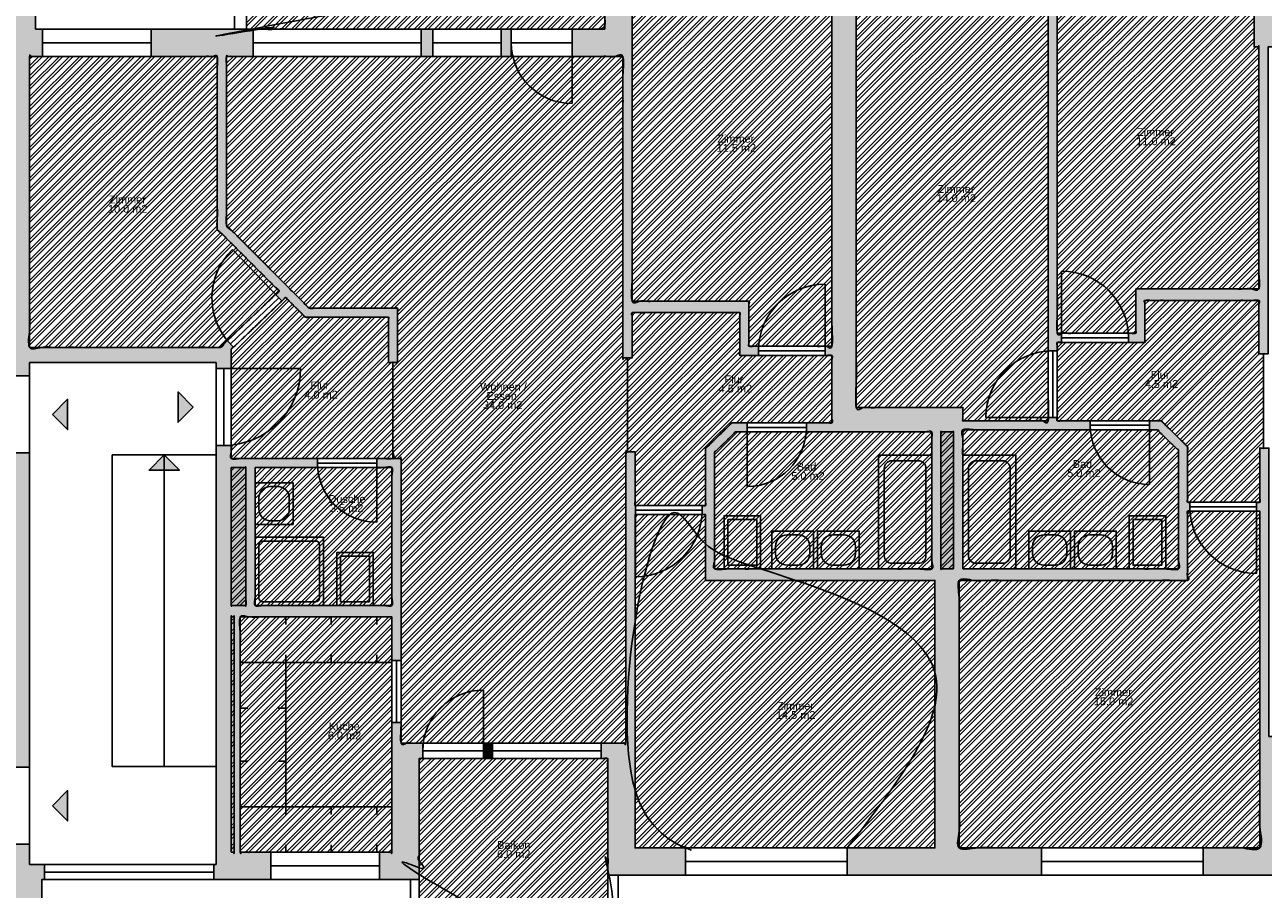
# Model space of a CAD drawing. Header units: metres. Extents: x 1.9 to 51.7, y 54 to 87.4.
# Tile 5 of 9: x 16.4 to 32.7, y 66.1 to 77.5. Entities that reach past the tile are written whole.
import ezdxf

# ---------------------------------------------------------------- set-up
doc = ezdxf.new("R2010")
doc.units = ezdxf.units.M
doc.layers.get('0').update_dxf_attribs({"color": 18, "true_color": 0x000000})
for name, color, linetype, true_color in [('Fenster', 18, 'Continuous', 0x000000), ('Geländer', 18, 'Continuous', 0x000000), ('Küchenelemente_ Sanitärobjekte', 18, 'Continuous', 0x000000), ('Raumpolygone', 18, 'Continuous', 0x000000), ('Raumstempel', 18, 'Continuous', 0x000000), ('Schächte', 18, 'Continuous', 0x000000), ('SIA416-ANF', 18, 'Continuous', 0x000000), ('SIA416-FF', 18, 'Continuous', 0x000000), ('SIA416-HNF', 18, 'Continuous', 0x000000), ('Treppen_Aufzug', 18, 'Continuous', 0x000000), ('Türen', 18, 'Continuous', 0x000000), ('Wände', 18, 'Continuous', 0x000000)]:
    doc.layers.add(name, color=color, linetype=linetype, true_color=true_color)
doc.styles.add('Arial Regular', font='txt')

# ---------------------------------------------------------------- blocks, each defined once
blk = doc.blocks.new('Block 03')
at = {"layer": 'Küchenelemente_ Sanitärobjekte'}
blk.add_line((-0.24, 0), (0.24, 0), dxfattribs=at)
blk.add_lwpolyline([(0.24, 0), (0.24, 0.7), (-0.24, 0.7), (-0.24, 0)], dxfattribs=at)
blk.add_lwpolyline([(0.19, 0.05), (0.19, 0.65), (-0.19, 0.65), (-0.19, 0.05)], close=True, dxfattribs=at)
blk = doc.blocks.new('Block 04')
at = {"layer": 'Küchenelemente_ Sanitärobjekte'}
blk.add_lwpolyline([(-0.275, 0), (0.275, 0), (0.275, 0.5), (-0.275, 0.5)], close=True, dxfattribs=at)
for points in [[(0.075, 0.45), (-0.075, 0.45)], [(-0.225, 0.3), (-0.225, 0.2)], [(0.225, 0.2), (0.225, 0.3)], [(-0.075, 0.05), (0.075, 0.05)]]:
    blk.add_lwpolyline(points, dxfattribs=at)
for centre, start, end in [((-0.075, 0.3), 90, 180), ((0.075, 0.3), 0, 90), ((-0.075, 0.2), 180, 270), ((0.075, 0.2), 270, 360)]:
    blk.add_arc(centre, 0.15, start, end, dxfattribs=at)
blk = doc.blocks.new('Block 01')
at = {"layer": 'Küchenelemente_ Sanitärobjekte'}
blk.add_lwpolyline([(0, 0), (0.7, 0), (0.7, 1.5), (0, 1.5)], close=True, dxfattribs=at)
for points in [[(0.075, 1.325), (0.075, 0.175)], [(0.525, 1.425), (0.175, 1.425)], [(0.625, 0.175), (0.625, 1.325)], [(0.175, 0.075), (0.525, 0.075)]]:
    blk.add_lwpolyline(points, dxfattribs=at)
for centre, start, end in [((0.175, 1.325), 90, 180), ((0.525, 1.325), 0, 90), ((0.175, 0.175), 180, 270), ((0.525, 0.175), 270, 360)]:
    blk.add_arc(centre, 0.1, start, end, dxfattribs=at)
blk = doc.blocks.new('Block 02')
at = {"layer": 'Küchenelemente_ Sanitärobjekte'}
blk.add_lwpolyline([(0, 0), (0.9, 0), (0.9, 0.9), (0, 0.9)], close=True, dxfattribs=at)
for points in [[(0.8, 0.85), (0.1, 0.85)], [(0.05, 0.8), (0.05, 0.1)], [(0.85, 0.1), (0.85, 0.8)], [(0.1, 0.05), (0.8, 0.05)]]:
    blk.add_lwpolyline(points, dxfattribs=at)
for centre, start, end in [((0.1, 0.8), 90, 180), ((0.8, 0.8), 0, 90), ((0.1, 0.1), 180, 270), ((0.8, 0.1), 270, 0)]:
    blk.add_arc(centre, 0.05, start, end, dxfattribs=at)

msp = doc.modelspace()

# ---------------------------------------------------------------- hatches: boundary and pattern name
for points in [[(16.792, 72.382), (16.992, 72.182), (16.992, 72.582)], [(18.647, 72.479), (18.447, 72.679), (18.447, 72.279)], [(16.792, 67.227), (16.992, 67.027), (16.992, 67.427)]]:
    msp.add_hatch(color=256).paths.add_polyline_path(points, flags=0)
at = {"layer": 'Schächte', "true_color": 0x9f9f9f}
for points in [[(28.655, 70.346), (28.487, 70.346), (28.487, 72.151), (28.655, 72.151)], [(19.147, 71.681), (19.147, 69.864), (19.34, 69.864), (19.34, 71.681)], [(19.147, 66.614), (19.184, 66.614), (19.184, 69.714), (19.147, 69.714)]]:
    msp.add_hatch(color=253, dxfattribs=at).paths.add_polyline_path(points, flags=0)
at = {"layer": 'SIA416-ANF'}
h = msp.add_hatch(dxfattribs=at)
h.set_pattern_fill('ANSI32', color=256, scale=0.01, style=0, pattern_type=2)
h.paths.add_polyline_path([(21.801, 77.457), (22.701, 77.457), (24.063, 77.457), (24.063, 78.306), (24.063, 80.115), (19.348, 80.115), (19.348, 77.457), (19.437, 77.457), (21.647, 77.457)], flags=0)
h = msp.add_hatch(dxfattribs=at)
h.set_pattern_fill('ANSI32', color=256, scale=0.01, style=0, pattern_type=2)
h.paths.add_polyline_path([(22.584, 67.851), (21.622, 67.851), (21.622, 66.254), (21.622, 65.351), (24.102, 65.351), (24.102, 66.313), (24.102, 67.851), (24.014, 67.851)], flags=0)
at = {"layer": 'SIA416-FF'}
h = msp.add_hatch(dxfattribs=at)
h.set_pattern_fill('ANSI32', color=256, scale=0.01, style=0, pattern_type=2)
h.paths.add_polyline_path([(28.655, 70.346), (28.487, 70.346), (28.487, 72.151), (28.655, 72.151)], flags=0)
h = msp.add_hatch(dxfattribs=at)
h.set_pattern_fill('ANSI32', color=256, scale=0.01, style=0, pattern_type=2)
h.paths.add_polyline_path([(19.147, 71.681), (19.147, 69.864), (19.34, 69.864), (19.34, 71.681)], flags=0)
h = msp.add_hatch(dxfattribs=at)
h.set_pattern_fill('ANSI32', color=256, scale=0.01, style=0, pattern_type=2)
h.paths.add_polyline_path([(19.147, 66.614), (19.184, 66.614), (19.184, 69.714), (19.147, 69.714)], flags=0)
at = {"layer": 'SIA416-HNF'}
h = msp.add_hatch(dxfattribs=at)
h.set_pattern_fill('ANSI32', color=256, scale=0.01, style=0, pattern_type=2)
h.paths.add_polyline_path([(25.214, 77.946), (24.423, 77.946), (24.423, 73.872), (25.961, 73.872), (25.961, 73.279), (27.054, 73.279), (27.054, 77.946), (26.684, 77.946)], flags=0)
h = msp.add_hatch(dxfattribs=at)
h.set_pattern_fill('ANSI32', color=256, scale=0.01, style=0, pattern_type=2)
h.paths.add_polyline_path([(27.783, 77.946), (27.374, 77.946), (27.374, 72.471), (28.775, 72.471), (28.775, 72.299), (29.9, 72.299), (29.9, 77.946), (29.213, 77.946)], flags=0)
h = msp.add_hatch(dxfattribs=at)
h.set_pattern_fill('ANSI32', color=256, scale=0.01, style=0, pattern_type=2)
h.paths.add_polyline_path([(31.053, 74.034), (32.675, 74.034), (32.675, 77.221), (32.613, 77.221), (32.614, 77.946), (31.809, 77.946), (30.379, 77.946), (30.02, 77.946), (30.02, 73.45), (31.053, 73.45)], flags=0)
h = msp.add_hatch(dxfattribs=at)
h.set_pattern_fill('ANSI32', color=256, scale=0.01, style=0, pattern_type=2)
h.paths.add_polyline_path([(16.661, 77.097), (16.492, 77.097), (16.492, 73.265), (19.002, 73.265), (19.777, 74.007), (18.963, 74.822), (18.963, 77.097), (18.091, 77.097)], flags=0)
h = msp.add_hatch(dxfattribs=at)
h.set_pattern_fill('ANSI32', color=256, scale=0.01, style=0, pattern_type=2)
h.paths.add_polyline_path([(19.437, 77.097), (19.083, 77.097), (19.083, 74.872), (20.171, 73.781), (21.335, 73.781), (21.335, 73.067), (21.275, 73.067), (21.275, 71.801), (21.382, 71.801), (21.382, 68.051), (22.584, 68.051), (24.014, 68.051), (24.342, 68.051), (24.342, 71.889), (24.363, 71.889), (24.363, 73.125), (24.303, 73.125), (24.303, 77.097), (22.701, 77.097), (21.801, 77.097), (21.647, 77.097)], flags=0)
h = msp.add_hatch(dxfattribs=at)
h.set_pattern_fill('ANSI32', color=256, scale=0.01, style=0, pattern_type=2)
h.paths.add_polyline_path([(21.275, 73.067), (21.215, 73.067), (21.215, 73.661), (20.122, 73.661), (19.862, 73.922), (19.147, 73.238), (19.147, 71.801), (21.275, 71.801)], flags=0)
h = msp.add_hatch(dxfattribs=at)
h.set_pattern_fill('ANSI32', color=256, scale=0.01, style=0, pattern_type=2)
h.paths.add_polyline_path([(32.735, 73.179), (32.675, 73.179), (32.675, 73.884), (31.173, 73.884), (31.173, 73.33), (30.02, 73.33), (30.02, 72.299), (31.386, 72.299), (31.736, 71.957), (31.736, 71.226), (32.687, 71.226), (32.687, 71.938), (32.735, 71.938)], flags=0)
h = msp.add_hatch(dxfattribs=at)
h.set_pattern_fill('ANSI32', color=256, scale=0.01, style=0, pattern_type=2)
h.paths.add_polyline_path([(24.363, 71.889), (24.462, 71.889), (24.462, 71.182), (25.389, 71.182), (25.389, 71.931), (25.737, 72.271), (27.054, 72.271), (27.054, 73.159), (25.841, 73.159), (25.841, 73.722), (24.423, 73.722), (24.423, 73.125), (24.363, 73.125)], flags=0)
h = msp.add_hatch(dxfattribs=at)
h.set_pattern_fill('ANSI32', color=256, scale=0.01, style=0, pattern_type=2)
h.paths.add_polyline_path([(27.054, 72.151), (27.054, 72.151), (25.785, 72.151), (25.509, 71.881), (25.509, 70.346), (28.367, 70.346), (28.367, 72.151)], flags=0)
h = msp.add_hatch(dxfattribs=at)
h.set_pattern_fill('ANSI32', color=256, scale=0.01, style=0, pattern_type=2)
h.paths.add_polyline_path([(28.775, 70.346), (31.616, 70.346), (31.616, 71.907), (31.337, 72.179), (28.775, 72.179)], flags=0)
h = msp.add_hatch(dxfattribs=at)
h.set_pattern_fill('ANSI32', color=256, scale=0.01, style=0, pattern_type=2)
h.paths.add_polyline_path([(19.46, 71.681), (19.46, 69.864), (21.262, 69.864), (21.262, 71.681)], flags=0)
h = msp.add_hatch(dxfattribs=at)
h.set_pattern_fill('ANSI32', color=256, scale=0.01, style=0, pattern_type=2)
h.paths.add_polyline_path([(32.687, 71.106), (32.687, 66.673), (28.73, 66.673), (28.73, 70.196), (31.736, 70.196), (31.736, 71.106)], flags=0)
h = msp.add_hatch(dxfattribs=at)
h.set_pattern_fill('ANSI32', color=256, scale=0.01, style=0, pattern_type=2)
h.paths.add_polyline_path([(27.256, 66.673), (28.41, 66.673), (28.41, 70.196), (25.389, 70.196), (25.389, 71.062), (24.462, 71.062), (24.462, 67.951), (24.462, 66.673), (25.126, 66.673)], flags=0)
h = msp.add_hatch(dxfattribs=at)
h.set_pattern_fill('ANSI32', color=256, scale=0.01, style=0, pattern_type=2)
h.paths.add_polyline_path([(21.262, 69.714), (19.264, 69.714), (19.264, 66.614), (19.669, 66.614), (21.099, 66.614), (21.262, 66.614)], flags=0)
at = {"layer": 'Treppen_Aufzug'}
msp.add_hatch(color=256, dxfattribs=at).paths.add_polyline_path([(18.264, 71.848), (18.064, 71.648), (18.464, 71.648)], flags=0)
at = {"layer": 'Wände'}
for points in [[(16.292, 72.889), (16.292, 73.583), (13.732, 73.583), (13.732, 74.284), (13.882, 74.284), (13.882, 73.733), (16.292, 73.733), (16.292, 77.097), (16.211, 77.097), (16.211, 78.294), (15.532, 78.294), (15.532, 78.654), (16.571, 78.654), (16.571, 77.457), (16.661, 77.457), (16.661, 77.097), (16.492, 77.097), (16.492, 73.265), (19.002, 73.265), (19.095, 73.354), (19.178, 73.268), (19.147, 73.238), (19.147, 72.986), (18.947, 72.986), (18.947, 73.065), (16.492, 73.065), (16.492, 72.889)], [(25.214, 78.306), (24.063, 78.306), (24.063, 77.457), (23.633, 77.457), (23.633, 77.097), (24.303, 77.097), (24.303, 73.125), (24.423, 73.125), (24.423, 73.722), (25.841, 73.722), (25.841, 73.159), (26.086, 73.159), (26.086, 73.279), (25.961, 73.279), (25.961, 73.872), (24.423, 73.872), (24.423, 77.946), (25.214, 77.946)], [(26.684, 77.946), (27.054, 77.946), (27.054, 73.279), (26.966, 73.279), (26.966, 73.159), (27.054, 73.159), (27.054, 72.471), (27.374, 72.471), (27.374, 77.946), (27.783, 77.946), (27.783, 78.306), (26.684, 78.306)], [(29.213, 77.946), (29.9, 77.946), (29.9, 73.22), (30.02, 73.22), (30.02, 73.33), (30.076, 73.33), (30.076, 73.45), (30.02, 73.45), (30.02, 77.946), (30.379, 77.946), (30.379, 78.306), (29.213, 78.306)], [(31.809, 77.946), (32.614, 77.946), (32.613, 77.221), (32.675, 77.221), (32.675, 74.034), (31.053, 74.034), (31.053, 73.45), (30.956, 73.45), (30.956, 73.33), (31.173, 73.33), (31.173, 73.884), (32.675, 73.884), (32.675, 73.179), (32.795, 73.179), (32.795, 77.221), (33.619, 77.221), (33.619, 77.581), (32.973, 77.581), (32.974, 78.306), (31.809, 78.306)], [(19.731, 73.963), (19.777, 74.007), (18.963, 74.822), (18.963, 77.097), (18.091, 77.097), (18.091, 77.457), (19.437, 77.457), (19.437, 77.097), (19.083, 77.097), (19.083, 74.872), (20.171, 73.781), (21.335, 73.781), (21.335, 73.067), (21.215, 73.067), (21.215, 73.661), (20.122, 73.661), (19.862, 73.922), (19.813, 73.876)], [(21.647, 77.457), (21.647, 77.097), (21.801, 77.097), (21.801, 77.457)], [(22.701, 77.457), (22.701, 77.097), (22.833, 77.097), (22.833, 77.457)], [(27.054, 72.151), (28.367, 72.151), (28.367, 71.248), (28.487, 71.248), (28.487, 72.151), (28.655, 72.151), (28.655, 71.248), (28.775, 71.248), (28.775, 72.179), (28.775, 72.299), (28.775, 72.471), (27.374, 72.471), (27.054, 72.471), (27.054, 72.271), (26.718, 72.271), (26.718, 72.151), (27.054, 72.151)], [(28.367, 70.346), (25.509, 70.346), (25.509, 71.881), (25.785, 72.151), (25.938, 72.151), (25.938, 72.271), (25.737, 72.271), (25.389, 71.931), (25.389, 71.182), (25.347, 71.182), (25.347, 71.062), (25.389, 71.062), (25.389, 70.196), (28.41, 70.196)], [(29.9, 72.34), (29.9, 72.299), (28.775, 72.299), (28.775, 72.179), (30.455, 72.179), (30.455, 72.299), (30.02, 72.299), (30.02, 72.34)], [(31.235, 72.179), (31.337, 72.179), (31.616, 71.907), (31.616, 71.226), (31.736, 71.226), (31.736, 71.957), (31.386, 72.299), (31.235, 72.299)], [(33.096, 68.141), (32.807, 68.141), (32.807, 71.938), (32.687, 71.938), (32.687, 71.226), (32.644, 71.226), (32.644, 71.106), (32.687, 71.106), (32.687, 66.673), (31.941, 66.673), (31.941, 66.313), (33.047, 66.313), (33.047, 67.941), (33.096, 67.941)], [(24.342, 68.051), (24.014, 68.051), (24.014, 67.851), (24.102, 67.851), (24.102, 66.313), (25.126, 66.313), (25.126, 66.673), (24.462, 66.673), (24.462, 67.951), (24.462, 71.062), (24.467, 71.062), (24.467, 71.182), (24.462, 71.182), (24.462, 71.889), (24.342, 71.889)], [(28.367, 71.248), (28.487, 71.248), (28.487, 70.346), (28.655, 70.346), (28.655, 71.248), (28.775, 71.248), (28.775, 70.346), (29.272, 70.346), (29.272, 70.196), (28.73, 70.196), (28.41, 70.196), (28.367, 70.346)], [(31.616, 70.346), (31.736, 70.196), (31.736, 71.106), (31.764, 71.106), (31.764, 71.226), (31.736, 71.226), (31.616, 71.226)], [(31.616, 70.346), (29.272, 70.346), (29.272, 70.196), (31.736, 70.196)], [(28.41, 70.196), (28.41, 66.673), (27.256, 66.673), (27.256, 66.313), (29.811, 66.313), (29.811, 66.673), (28.73, 66.673), (28.73, 70.196)], [(21.262, 68.322), (21.262, 66.614), (21.099, 66.614), (21.099, 66.254), (21.622, 66.254), (21.622, 67.851), (21.667, 67.851), (21.667, 68.051), (21.382, 68.051), (21.382, 68.322)], [(22.584, 67.851), (22.584, 68.051), (22.467, 68.051), (22.467, 67.851)], [(16.652, 63.804), (16.292, 63.804), (16.292, 65.881), (15.356, 65.881), (15.356, 66.001), (16.292, 66.001), (16.292, 66.72), (16.492, 66.72), (16.492, 66.454), (16.689, 66.454), (16.689, 66.254), (16.652, 66.254)]]:
    msp.add_hatch(color=256, dxfattribs=at).paths.add_polyline_path(points, flags=0)
h = msp.add_hatch(color=256, dxfattribs=at)
h.paths.add_polyline_path([(19.147, 71.972), (19.147, 71.801), (20.281, 71.801), (20.281, 71.681), (19.46, 71.681), (19.46, 69.864), (21.262, 69.864), (21.262, 71.681), (21.061, 71.681), (21.061, 71.801), (21.382, 71.801), (21.382, 69.142), (21.262, 69.142), (21.262, 69.714), (19.264, 69.714), (19.264, 66.614), (19.669, 66.614), (19.669, 66.254), (18.919, 66.254), (18.919, 66.454), (18.947, 66.454), (18.947, 71.972)], flags=0)
h.paths.add_polyline_path([(19.147, 71.681), (19.147, 69.864), (19.34, 69.864), (19.34, 71.681)], flags=0)
h.paths.add_polyline_path([(19.147, 66.614), (19.184, 66.614), (19.184, 69.714), (19.147, 69.714)], flags=0)
h = msp.add_hatch(color=256, dxfattribs=at)
h.paths.add_polyline_path([(8.044, 69.884), (12.526, 69.884), (12.526, 71.845), (12.646, 71.845), (12.646, 71.764), (12.908, 71.764), (12.908, 71.644), (12.646, 71.644), (12.646, 70.019), (13.673, 70.019), (13.673, 71.644), (13.588, 71.644), (13.588, 71.764), (13.879, 71.764), (13.879, 71.644), (13.793, 71.644), (13.793, 70.019), (16.292, 70.019), (16.292, 71.644), (14.659, 71.644), (14.659, 71.764), (16.292, 71.764), (16.292, 71.875), (16.492, 71.875), (16.492, 67.734), (16.292, 67.734), (16.292, 67.783), (15.229, 67.783), (15.229, 67.903), (16.292, 67.903), (16.292, 69.584), (13.501, 69.584), (13.501, 68.645), (13.401, 68.645), (13.401, 69.584), (12.646, 69.584), (12.646, 67.903), (14.449, 67.903), (14.449, 67.783), (12.646, 67.783), (12.646, 67.696), (12.526, 67.696), (12.526, 69.684), (8.044, 69.684), (8.044, 69.344), (7.684, 69.344), (7.684, 70.706), (8.044, 70.706)], flags=0)
h.paths.add_polyline_path([(12.847, 69.899), (12.847, 69.704), (16.292, 69.704), (16.292, 69.899)], flags=0)

# ---------------------------------------------------------------- linework, layer by layer
for points in [[(16.792, 72.382), (16.992, 72.182), (16.992, 72.582)], [(18.647, 72.479), (18.447, 72.679), (18.447, 72.279)], [(16.792, 67.227), (16.992, 67.027), (16.992, 67.427)]]:
    msp.add_lwpolyline(points, close=True)
at = {"layer": 'Fenster'}
for p, q in [((18.091, 77.277), (16.661, 77.277)), ((21.647, 77.277), (19.437, 77.277)), ((22.701, 77.277), (21.801, 77.277)), ((24.014, 67.951), (22.584, 67.951)), ((16.689, 66.354), (18.919, 66.354)), ((19.669, 66.434), (21.099, 66.434)), ((27.256, 66.493), (25.126, 66.493)), ((31.941, 66.493), (29.811, 66.493))]:
    msp.add_line(p, q, dxfattribs=at)
for points in [[(18.091, 77.097), (18.091, 77.457), (16.661, 77.457), (16.661, 77.097)], [(21.647, 77.097), (21.647, 77.457), (19.437, 77.457), (19.437, 77.097)], [(22.701, 77.097), (22.701, 77.457), (21.801, 77.457), (21.801, 77.097)], [(24.014, 68.051), (24.014, 67.851), (22.584, 67.851), (22.584, 68.051)], [(19.669, 66.614), (19.669, 66.254), (21.099, 66.254), (21.099, 66.614)], [(27.256, 66.673), (27.256, 66.313), (25.126, 66.313), (25.126, 66.673)], [(31.941, 66.313), (31.941, 66.673), (29.811, 66.673), (29.811, 66.313)], [(16.689, 66.454), (16.689, 66.254), (18.919, 66.254), (18.919, 66.454)]]:
    msp.add_lwpolyline(points, close=True, dxfattribs=at)
at = {"layer": 'Geländer'}
for p, q in [((19.19, 77.457), (19.348, 77.457)), ((24.239, 66.313), (24.102, 66.313))]:
    msp.add_line(p, q, dxfattribs=at)
for points in [[(19.348, 77.457), (19.348, 80.115), (24.063, 80.115), (24.063, 78.306), (24.153, 78.306), (24.153, 80.273), (19.19, 80.273), (19.19, 77.457)], [(24.102, 66.313), (24.102, 65.351), (21.622, 65.351), (21.622, 66.254), (21.505, 66.254), (21.505, 65.219), (24.239, 65.219), (24.239, 66.313)]]:
    msp.add_lwpolyline(points, dxfattribs=at)
at = {"layer": 'Küchenelemente_ Sanitärobjekte'}
for p, q in [((19.864, 69.614), (19.864, 69.714)), ((20.464, 69.614), (20.464, 69.714)), ((21.064, 69.614), (21.064, 69.714)), ((19.864, 69.114), (19.864, 69.214)), ((20.464, 69.114), (20.464, 69.214)), ((21.064, 69.114), (21.064, 69.214)), ((19.364, 68.514), (19.264, 68.514)), ((19.864, 68.514), (19.764, 68.514)), ((19.364, 67.814), (19.264, 67.814)), ((19.864, 67.814), (19.764, 67.814)), ((19.864, 67.214), (19.864, 67.114)), ((20.464, 67.214), (20.464, 67.114)), ((21.064, 67.214), (21.064, 67.114)), ((19.864, 66.714), (19.864, 66.614)), ((20.464, 66.714), (20.464, 66.614)), ((21.064, 66.714), (21.064, 66.614))]:
    msp.add_line(p, q, dxfattribs=at)
for points in [[(19.264, 69.714), (21.262, 69.714), (21.262, 69.114), (19.264, 69.114)], [(19.864, 69.114), (19.864, 67.214), (19.264, 67.214), (19.264, 69.114)], [(19.264, 67.214), (19.264, 66.614), (21.262, 66.614), (21.262, 67.214)]]:
    msp.add_lwpolyline(points, close=True, dxfattribs=at)
at = {"layer": 'Raumpolygone'}
for points, knots in [([(21.801, 77.457), (22.251, 77.457), (22.701, 77.457), (23.382, 77.457), (24.063, 77.457), (24.063, 77.882), (24.063, 78.306), (24.063, 79.211), (24.063, 80.115), (21.706, 80.115), (19.348, 80.115), (19.348, 78.786), (19.348, 77.457), (19.393, 77.457), (19.437, 77.457), (20.542, 77.457), (21.647, 77.457), (21.724, 77.457), (21.801, 77.457)], [-126.000001, -126.000001, -126.000001, -36, -36, 100.264637, 100.264637, 185.181355, 185.181355, 186.181355, 186.181355, 187.131445, 187.131445, 188.131445, 188.131445, 197.020424, 197.020424, 418.020425, 418.020425, 433.379389, 433.379389, 433.379389]), ([(25.214, 77.946), (24.819, 77.946), (24.423, 77.946), (24.423, 75.909), (24.423, 73.872), (25.192, 73.872), (25.961, 73.872), (25.961, 73.576), (25.961, 73.279), (26.507, 73.279), (27.054, 73.279), (27.054, 75.613), (27.054, 77.946), (26.869, 77.946), (26.684, 77.946), (25.949, 77.946), (25.214, 77.946)], [650.691135, 650.691135, 650.691135, 729.764556, 729.764556, 1137.155848, 1137.155848, 1290.918872, 1290.918872, 1350.240257, 1350.240257, 1459.529112, 1459.529112, 1926.241789, 1926.241789, 1963.220246, 1963.220246, 2110.220247, 2110.220247, 2110.220247]), ([(27.783, 77.946), (27.579, 77.946), (27.374, 77.946), (27.374, 75.208), (27.374, 72.471), (28.074, 72.471), (28.775, 72.471), (28.775, 72.385), (28.775, 72.299), (29.338, 72.299), (29.9, 72.299), (29.9, 75.123), (29.9, 77.946), (29.557, 77.946), (29.213, 77.946), (28.498, 77.946), (27.783, 77.946)], [1046.216892, 1046.216892, 1046.216892, 1087.145102, 1087.145102, 1634.712984, 1634.712984, 1774.800956, 1774.800956, 1791.94628, 1791.94628, 1904.50162, 1904.50162, 2469.214825, 2469.214825, 2537.929875, 2537.929875, 2680.929876, 2680.929876, 2680.929876]), ([(31.053, 74.034), (31.864, 74.034), (32.675, 74.034), (32.675, 75.628), (32.675, 77.221), (32.644, 77.221), (32.613, 77.221), (32.613, 77.584), (32.614, 77.946), (32.211, 77.946), (31.809, 77.946), (31.094, 77.946), (30.379, 77.946), (30.2, 77.946), (30.02, 77.946), (30.02, 75.698), (30.02, 73.45), (30.537, 73.45), (31.053, 73.45), (31.053, 73.742), (31.053, 74.034)], [0.003423, 0.003423, 0.003423, 162.197805, 162.197805, 480.841282, 480.841282, 487.027315, 487.027315, 559.576802, 559.576802, 639.992469, 639.992469, 782.99247, 782.99247, 818.89154, 818.89154, 1268.555153, 1268.555153, 1371.856757, 1371.856757, 1430.331019, 1430.331019, 1430.331019]), ([(16.661, 77.097), (16.576, 77.097), (16.492, 77.097), (16.492, 75.181), (16.492, 73.265), (17.747, 73.265), (19.002, 73.265), (19.389, 73.636), (19.777, 74.007), (19.37, 74.414), (18.963, 74.822), (18.963, 75.96), (18.963, 77.097), (18.527, 77.097), (18.091, 77.097), (17.376, 77.097), (16.661, 77.097)], [680.135442, 680.135442, 680.135442, 697.097669, 697.097669, 1080.266116, 1080.266116, 1331.256166, 1331.256166, 1438.522668, 1438.522668, 1553.705932, 1553.705932, 1781.201172, 1781.201172, 1868.391608, 1868.391608, 2011.391609, 2011.391609, 2011.391609]), ([(19.437, 77.097), (19.26, 77.097), (19.083, 77.097), (19.083, 75.984), (19.083, 74.872), (19.627, 74.327), (20.171, 73.781), (20.753, 73.781), (21.335, 73.781), (21.335, 73.424), (21.335, 73.067), (21.305, 73.067), (21.275, 73.067), (21.275, 72.434), (21.275, 71.801), (21.329, 71.801), (21.382, 71.801), (21.382, 69.926), (21.382, 68.051), (21.983, 68.051), (22.584, 68.051), (23.299, 68.051), (24.014, 68.051), (24.178, 68.051), (24.342, 68.051), (24.342, 69.97), (24.342, 71.889), (24.352, 71.889), (24.363, 71.889), (24.363, 72.507), (24.363, 73.125), (24.333, 73.125), (24.303, 73.125), (24.303, 75.111), (24.303, 77.097), (23.502, 77.097), (22.701, 77.097), (22.251, 77.097), (21.801, 77.097), (21.724, 77.097), (21.647, 77.097), (20.542, 77.097), (19.437, 77.097)], [2178.160541, 2178.160541, 2178.160541, 2213.557058, 2213.557058, 2436.08932, 2436.08932, 2590.14631, 2590.14631, 2706.527623, 2706.527623, 2777.976893, 2777.976893, 2783.976893, 2783.976893, 2910.582766, 2910.582766, 2921.321829, 2921.321829, 3296.255449, 3296.255449, 3416.399949, 3416.399949, 3559.39995, 3559.39995, 3592.165208, 3592.165208, 3975.894557, 3975.894557, 3978.07723, 3978.07723, 4101.691867, 4101.691867, 4107.691867, 4107.691867, 4504.920858, 4504.920858, 4665.185496, 4665.185496, 4755.185496, 4755.185496, 4770.54446, 4770.54446, 4991.544462, 4991.544462, 4991.544462]), ([(21.275, 73.067), (21.245, 73.067), (21.215, 73.067), (21.215, 73.364), (21.215, 73.661), (20.668, 73.661), (20.122, 73.661), (19.992, 73.792), (19.862, 73.922), (19.504, 73.58), (19.147, 73.238), (19.147, 72.519), (19.147, 71.801), (20.211, 71.801), (21.275, 71.801), (21.275, 72.434), (21.275, 73.067)], [2783.976893, 2783.976893, 2783.976893, 2789.976893, 2789.976893, 2849.42557, 2849.42557, 2958.784441, 2958.784441, 2995.596592, 2995.596592, 3094.509958, 3094.509958, 3238.257886, 3238.257886, 3451.094281, 3451.094281, 3577.700153, 3577.700153, 3577.700153]), ([(32.735, 73.179), (32.705, 73.179), (32.675, 73.179), (32.675, 73.532), (32.675, 73.884), (31.924, 73.884), (31.173, 73.884), (31.173, 73.607), (31.173, 73.33), (30.597, 73.33), (30.02, 73.33), (30.02, 72.814), (30.02, 72.299), (30.703, 72.299), (31.386, 72.299), (31.561, 72.128), (31.736, 71.957), (31.736, 71.592), (31.736, 71.226), (32.212, 71.226), (32.687, 71.226), (32.687, 71.582), (32.687, 71.938), (32.711, 71.938), (32.735, 71.938), (32.735, 72.559), (32.735, 73.179)], [2130.056759, 2130.056759, 2130.056759, 2136.056759, 2136.056759, 2206.549077, 2206.549077, 2356.74346, 2356.74346, 2412.217457, 2412.217457, 2527.519061, 2527.519061, 2630.568653, 2630.568653, 2767.13057, 2767.13057, 2816.092158, 2816.092158, 2889.201762, 2889.201762, 2984.270767, 2984.270767, 3055.475705, 3055.475705, 3060.300823, 3060.300823, 3184.430519, 3184.430519, 3184.430519]), ([(24.363, 71.889), (24.412, 71.889), (24.462, 71.889), (24.462, 71.535), (24.462, 71.182), (24.925, 71.182), (25.389, 71.182), (25.389, 71.557), (25.389, 71.931), (25.563, 72.101), (25.737, 72.271), (26.395, 72.271), (27.054, 72.271), (27.054, 72.715), (27.054, 73.159), (26.447, 73.159), (25.841, 73.159), (25.841, 73.441), (25.841, 73.722), (25.132, 73.722), (24.423, 73.722), (24.423, 73.424), (24.423, 73.125), (24.393, 73.125), (24.363, 73.125), (24.363, 72.507), (24.363, 71.889)], [385.912022, 385.912022, 385.912022, 395.729348, 395.729348, 466.371617, 466.371617, 559.102052, 559.102052, 634.01243, 634.01243, 682.588654, 682.588654, 814.328614, 814.328614, 903.180266, 903.180266, 1024.469121, 1024.469121, 1080.790506, 1080.790506, 1222.55353, 1222.55353, 1282.307947, 1282.307947, 1288.307947, 1288.307947, 1411.922584, 1411.922584, 1411.922584]), ([(27.054, 72.151), (27.054, 72.151), (27.054, 72.151), (26.42, 72.151), (25.785, 72.151), (25.647, 72.016), (25.509, 71.881), (25.509, 71.113), (25.509, 70.346), (26.938, 70.346), (28.367, 70.346), (28.367, 71.248), (28.367, 72.151), (27.71, 72.151), (27.054, 72.151)], [-916.498631, -916.498631, -916.498631, -916.495078, -916.495078, -789.640323, -789.640323, -751.005656, -751.005656, -597.538469, -597.538469, -311.741966, -311.741966, -131.292439, -131.292439, 0, 0, 0]), ([(28.775, 70.346), (30.196, 70.346), (31.616, 70.346), (31.616, 71.126), (31.616, 71.907), (31.477, 72.043), (31.337, 72.179), (30.056, 72.179), (28.775, 72.179), (28.775, 71.263), (28.775, 70.346)], [0, 0, 0, 284.157204, 284.157204, 440.209851, 440.209851, 479.229882, 479.229882, 735.461934, 735.461934, 918.766371, 918.766371, 918.766371]), ([(19.46, 71.681), (19.46, 70.772), (19.46, 69.864), (20.361, 69.864), (21.262, 69.864), (21.262, 70.772), (21.262, 71.681), (20.361, 71.681), (19.46, 71.681)], [0, 0, 0, 181.686297, 181.686297, 361.897643, 361.897643, 543.58394, 543.58394, 723.795286, 723.795286, 723.795286]), ([(27.256, 66.673), (27.833, 66.673), (28.41, 66.673), (28.41, 68.434), (28.41, 70.196), (26.9, 70.196), (25.389, 70.196), (25.389, 70.629), (25.389, 71.062), (24.925, 71.062), (24.462, 71.062), (24.462, 69.507), (24.462, 67.951), (24.462, 67.312), (24.462, 66.673), (24.794, 66.673), (25.126, 66.673), (26.191, 66.673), (27.256, 66.673)], [-5.292297, -5.292297, -5.292297, -5, -5, -4, -4, -3, -3, -2, -2, -1, -1, 0, 0, 1, 1, 1.168306, 1.168306, 214.168307, 214.168307, 214.168307]), ([(32.687, 71.106), (32.687, 68.889), (32.687, 66.673), (30.709, 66.673), (28.73, 66.673), (28.73, 68.434), (28.73, 70.196), (30.233, 70.196), (31.736, 70.196), (31.736, 70.651), (31.736, 71.106), (32.212, 71.106), (32.687, 71.106)], [0, 0, 0, 443.320526, 443.320526, 838.983829, 838.983829, 1191.306612, 1191.306612, 1491.90091, 1491.90091, 1582.895942, 1582.895942, 1677.964947, 1677.964947, 1677.964947]), ([(21.262, 69.714), (20.263, 69.714), (19.264, 69.714), (19.264, 68.164), (19.264, 66.614), (19.466, 66.614), (19.669, 66.614), (20.384, 66.614), (21.099, 66.614), (21.181, 66.614), (21.262, 66.614), (21.262, 68.164), (21.262, 69.714)], [0, 0, 0, 199.86083, 199.86083, 509.820381, 509.820381, 550.315759, 550.315759, 693.315759, 693.315759, 709.681211, 709.681211, 1019.640763, 1019.640763, 1019.640763]), ([(22.584, 67.851), (22.103, 67.851), (21.622, 67.851), (21.622, 67.053), (21.622, 66.254), (21.622, 65.802), (21.622, 65.351), (22.862, 65.351), (24.102, 65.351), (24.102, 65.832), (24.102, 66.313), (24.102, 67.082), (24.102, 67.851), (24.058, 67.851), (24.014, 67.851), (23.299, 67.851), (22.584, 67.851)], [-9849.423996, -9849.423996, -9849.423996, -9753.279496, -9753.279496, -9593.567267, -9593.567267, -9592.567267, -9592.567267, -9591.660463, -9591.660463, -9590.660463, -9590.660463, -9436.809759, -9436.809759, -9428.040912, -9428.040912, -9285.040912, -9285.040912, -9285.040912])]:
    msp.add_open_spline(points, degree=2, knots=knots, dxfattribs=at)
at = {"layer": 'Schächte'}
for points, knots in [([(28.655, 70.346), (28.571, 70.346), (28.487, 70.346), (28.487, 71.248), (28.487, 72.151), (28.571, 72.151), (28.655, 72.151), (28.655, 71.248), (28.655, 70.346)], [0, 0, 0, 16.795534, 16.795534, 197.24513, 197.24513, 214.040663, 214.040663, 394.490356, 394.490356, 394.490356]), ([(19.147, 71.681), (19.147, 70.772), (19.147, 69.864), (19.244, 69.864), (19.34, 69.864), (19.34, 70.772), (19.34, 71.681), (19.244, 71.681), (19.147, 71.681)], [0, 0, 0, 181.686297, 181.686297, 201.050411, 201.050411, 382.736708, 382.736708, 402.100822, 402.100822, 402.100822]), ([(19.147, 66.614), (19.165, 66.614), (19.184, 66.614), (19.184, 68.164), (19.184, 69.714), (19.165, 69.714), (19.147, 69.714), (19.147, 68.164), (19.147, 66.614)], [-627.34836, -627.34836, -627.34836, -623.633732, -623.633732, -313.67418, -313.67418, -309.959551, -309.959551, 0, 0, 0])]:
    msp.add_open_spline(points, degree=2, knots=knots, dxfattribs=at)
at = {"layer": 'SIA416-ANF'}
for points, knots in [([(21.801, 77.457), (22.251, 77.457), (22.701, 77.457), (23.382, 77.457), (24.063, 77.457), (24.063, 77.882), (24.063, 78.306), (24.063, 79.211), (24.063, 80.115), (21.706, 80.115), (19.348, 80.115), (19.348, 78.786), (19.348, 77.457), (19.393, 77.457), (19.437, 77.457), (20.542, 77.457), (21.647, 77.457), (21.724, 77.457), (21.801, 77.457)], [-126.000001, -126.000001, -126.000001, -36, -36, 100.264637, 100.264637, 185.181355, 185.181355, 186.181355, 186.181355, 187.131445, 187.131445, 188.131445, 188.131445, 197.020424, 197.020424, 418.020425, 418.020425, 433.379389, 433.379389, 433.379389]), ([(22.584, 67.851), (22.103, 67.851), (21.622, 67.851), (21.622, 67.053), (21.622, 66.254), (21.622, 65.802), (21.622, 65.351), (22.862, 65.351), (24.102, 65.351), (24.102, 65.832), (24.102, 66.313), (24.102, 67.082), (24.102, 67.851), (24.058, 67.851), (24.014, 67.851), (23.299, 67.851), (22.584, 67.851)], [-9849.423996, -9849.423996, -9849.423996, -9753.279496, -9753.279496, -9593.567267, -9593.567267, -9592.567267, -9592.567267, -9591.660463, -9591.660463, -9590.660463, -9590.660463, -9436.809759, -9436.809759, -9428.040912, -9428.040912, -9285.040912, -9285.040912, -9285.040912])]:
    msp.add_open_spline(points, degree=2, knots=knots, dxfattribs=at)
at = {"layer": 'SIA416-FF'}
for points, knots in [([(28.655, 70.346), (28.571, 70.346), (28.487, 70.346), (28.487, 71.248), (28.487, 72.151), (28.571, 72.151), (28.655, 72.151), (28.655, 71.248), (28.655, 70.346)], [0, 0, 0, 16.795534, 16.795534, 197.24513, 197.24513, 214.040663, 214.040663, 394.490356, 394.490356, 394.490356]), ([(19.147, 71.681), (19.147, 70.772), (19.147, 69.864), (19.244, 69.864), (19.34, 69.864), (19.34, 70.772), (19.34, 71.681), (19.244, 71.681), (19.147, 71.681)], [0, 0, 0, 181.686297, 181.686297, 201.050411, 201.050411, 382.736708, 382.736708, 402.100822, 402.100822, 402.100822]), ([(19.147, 66.614), (19.165, 66.614), (19.184, 66.614), (19.184, 68.164), (19.184, 69.714), (19.165, 69.714), (19.147, 69.714), (19.147, 68.164), (19.147, 66.614)], [-627.34836, -627.34836, -627.34836, -623.633732, -623.633732, -313.67418, -313.67418, -309.959551, -309.959551, 0, 0, 0])]:
    msp.add_open_spline(points, degree=2, knots=knots, dxfattribs=at)
at = {"layer": 'SIA416-HNF'}
msp.add_lwpolyline([(32.687, 66.673), (28.73, 66.673), (28.73, 70.196), (31.736, 70.196), (31.736, 71.106), (32.687, 71.106)], close=True, dxfattribs=at)
for points, knots in [([(25.214, 77.946), (24.819, 77.946), (24.423, 77.946), (24.423, 75.909), (24.423, 73.872), (25.192, 73.872), (25.961, 73.872), (25.961, 73.576), (25.961, 73.279), (26.507, 73.279), (27.054, 73.279), (27.054, 75.613), (27.054, 77.946), (26.869, 77.946), (26.684, 77.946), (25.949, 77.946), (25.214, 77.946)], [650.691135, 650.691135, 650.691135, 729.764556, 729.764556, 1137.155848, 1137.155848, 1290.918872, 1290.918872, 1350.240257, 1350.240257, 1459.529112, 1459.529112, 1926.241789, 1926.241789, 1963.220246, 1963.220246, 2110.220247, 2110.220247, 2110.220247]), ([(27.783, 77.946), (27.579, 77.946), (27.374, 77.946), (27.374, 75.208), (27.374, 72.471), (28.074, 72.471), (28.775, 72.471), (28.775, 72.385), (28.775, 72.299), (29.338, 72.299), (29.9, 72.299), (29.9, 75.123), (29.9, 77.946), (29.557, 77.946), (29.213, 77.946), (28.498, 77.946), (27.783, 77.946)], [1046.216892, 1046.216892, 1046.216892, 1087.145102, 1087.145102, 1634.712984, 1634.712984, 1774.800956, 1774.800956, 1791.94628, 1791.94628, 1904.50162, 1904.50162, 2469.214825, 2469.214825, 2537.929875, 2537.929875, 2680.929876, 2680.929876, 2680.929876]), ([(31.053, 74.034), (31.864, 74.034), (32.675, 74.034), (32.675, 75.628), (32.675, 77.221), (32.644, 77.221), (32.613, 77.221), (32.613, 77.584), (32.614, 77.946), (32.211, 77.946), (31.809, 77.946), (31.094, 77.946), (30.379, 77.946), (30.2, 77.946), (30.02, 77.946), (30.02, 75.698), (30.02, 73.45), (30.537, 73.45), (31.053, 73.45), (31.053, 73.742), (31.053, 74.034)], [0.003423, 0.003423, 0.003423, 162.197805, 162.197805, 480.841282, 480.841282, 487.027315, 487.027315, 559.576802, 559.576802, 639.992469, 639.992469, 782.99247, 782.99247, 818.89154, 818.89154, 1268.555153, 1268.555153, 1371.856757, 1371.856757, 1430.331019, 1430.331019, 1430.331019]), ([(16.661, 77.097), (16.576, 77.097), (16.492, 77.097), (16.492, 75.181), (16.492, 73.265), (17.747, 73.265), (19.002, 73.265), (19.389, 73.636), (19.777, 74.007), (19.37, 74.414), (18.963, 74.822), (18.963, 75.96), (18.963, 77.097), (18.527, 77.097), (18.091, 77.097), (17.376, 77.097), (16.661, 77.097)], [680.135442, 680.135442, 680.135442, 697.097669, 697.097669, 1080.266116, 1080.266116, 1331.256166, 1331.256166, 1438.522668, 1438.522668, 1553.705932, 1553.705932, 1781.201172, 1781.201172, 1868.391608, 1868.391608, 2011.391609, 2011.391609, 2011.391609]), ([(19.437, 77.097), (19.26, 77.097), (19.083, 77.097), (19.083, 75.984), (19.083, 74.872), (19.627, 74.327), (20.171, 73.781), (20.753, 73.781), (21.335, 73.781), (21.335, 73.424), (21.335, 73.067), (21.305, 73.067), (21.275, 73.067), (21.275, 72.434), (21.275, 71.801), (21.329, 71.801), (21.382, 71.801), (21.382, 69.926), (21.382, 68.051), (21.983, 68.051), (22.584, 68.051), (23.299, 68.051), (24.014, 68.051), (24.178, 68.051), (24.342, 68.051), (24.342, 69.97), (24.342, 71.889), (24.352, 71.889), (24.363, 71.889), (24.363, 72.507), (24.363, 73.125), (24.333, 73.125), (24.303, 73.125), (24.303, 75.111), (24.303, 77.097), (23.502, 77.097), (22.701, 77.097), (22.251, 77.097), (21.801, 77.097), (21.724, 77.097), (21.647, 77.097), (20.542, 77.097), (19.437, 77.097)], [2178.160541, 2178.160541, 2178.160541, 2213.557058, 2213.557058, 2436.08932, 2436.08932, 2590.14631, 2590.14631, 2706.527623, 2706.527623, 2777.976893, 2777.976893, 2783.976893, 2783.976893, 2910.582766, 2910.582766, 2921.321829, 2921.321829, 3296.255449, 3296.255449, 3416.399949, 3416.399949, 3559.39995, 3559.39995, 3592.165208, 3592.165208, 3975.894557, 3975.894557, 3978.07723, 3978.07723, 4101.691867, 4101.691867, 4107.691867, 4107.691867, 4504.920858, 4504.920858, 4665.185496, 4665.185496, 4755.185496, 4755.185496, 4770.54446, 4770.54446, 4991.544462, 4991.544462, 4991.544462]), ([(21.275, 73.067), (21.245, 73.067), (21.215, 73.067), (21.215, 73.364), (21.215, 73.661), (20.668, 73.661), (20.122, 73.661), (19.992, 73.792), (19.862, 73.922), (19.504, 73.58), (19.147, 73.238), (19.147, 72.519), (19.147, 71.801), (20.211, 71.801), (21.275, 71.801), (21.275, 72.434), (21.275, 73.067)], [2783.976893, 2783.976893, 2783.976893, 2789.976893, 2789.976893, 2849.42557, 2849.42557, 2958.784441, 2958.784441, 2995.596592, 2995.596592, 3094.509958, 3094.509958, 3238.257886, 3238.257886, 3451.094281, 3451.094281, 3577.700153, 3577.700153, 3577.700153]), ([(32.735, 73.179), (32.705, 73.179), (32.675, 73.179), (32.675, 73.532), (32.675, 73.884), (31.924, 73.884), (31.173, 73.884), (31.173, 73.607), (31.173, 73.33), (30.597, 73.33), (30.02, 73.33), (30.02, 72.814), (30.02, 72.299), (30.703, 72.299), (31.386, 72.299), (31.561, 72.128), (31.736, 71.957), (31.736, 71.592), (31.736, 71.226), (32.212, 71.226), (32.687, 71.226), (32.687, 71.582), (32.687, 71.938), (32.711, 71.938), (32.735, 71.938), (32.735, 72.559), (32.735, 73.179)], [2130.056759, 2130.056759, 2130.056759, 2136.056759, 2136.056759, 2206.549077, 2206.549077, 2356.74346, 2356.74346, 2412.217457, 2412.217457, 2527.519061, 2527.519061, 2630.568653, 2630.568653, 2767.13057, 2767.13057, 2816.092158, 2816.092158, 2889.201762, 2889.201762, 2984.270767, 2984.270767, 3055.475705, 3055.475705, 3060.300823, 3060.300823, 3184.430519, 3184.430519, 3184.430519]), ([(24.363, 71.889), (24.412, 71.889), (24.462, 71.889), (24.462, 71.535), (24.462, 71.182), (24.925, 71.182), (25.389, 71.182), (25.389, 71.557), (25.389, 71.931), (25.563, 72.101), (25.737, 72.271), (26.395, 72.271), (27.054, 72.271), (27.054, 72.715), (27.054, 73.159), (26.447, 73.159), (25.841, 73.159), (25.841, 73.441), (25.841, 73.722), (25.132, 73.722), (24.423, 73.722), (24.423, 73.424), (24.423, 73.125), (24.393, 73.125), (24.363, 73.125), (24.363, 72.507), (24.363, 71.889)], [385.912022, 385.912022, 385.912022, 395.729348, 395.729348, 466.371617, 466.371617, 559.102052, 559.102052, 634.01243, 634.01243, 682.588654, 682.588654, 814.328614, 814.328614, 903.180266, 903.180266, 1024.469121, 1024.469121, 1080.790506, 1080.790506, 1222.55353, 1222.55353, 1282.307947, 1282.307947, 1288.307947, 1288.307947, 1411.922584, 1411.922584, 1411.922584]), ([(27.054, 72.151), (27.054, 72.151), (27.054, 72.151), (26.42, 72.151), (25.785, 72.151), (25.647, 72.016), (25.509, 71.881), (25.509, 71.113), (25.509, 70.346), (26.938, 70.346), (28.367, 70.346), (28.367, 71.248), (28.367, 72.151), (27.71, 72.151), (27.054, 72.151)], [-916.498631, -916.498631, -916.498631, -916.495078, -916.495078, -789.640323, -789.640323, -751.005656, -751.005656, -597.538469, -597.538469, -311.741966, -311.741966, -131.292439, -131.292439, 0, 0, 0]), ([(28.775, 70.346), (30.196, 70.346), (31.616, 70.346), (31.616, 71.126), (31.616, 71.907), (31.477, 72.043), (31.337, 72.179), (30.056, 72.179), (28.775, 72.179), (28.775, 71.263), (28.775, 70.346)], [0, 0, 0, 284.157204, 284.157204, 440.209851, 440.209851, 479.229882, 479.229882, 735.461934, 735.461934, 918.766371, 918.766371, 918.766371]), ([(19.46, 71.681), (19.46, 70.772), (19.46, 69.864), (20.361, 69.864), (21.262, 69.864), (21.262, 70.772), (21.262, 71.681), (20.361, 71.681), (19.46, 71.681)], [0, 0, 0, 181.686297, 181.686297, 361.897643, 361.897643, 543.58394, 543.58394, 723.795286, 723.795286, 723.795286]), ([(27.256, 66.673), (27.833, 66.673), (28.41, 66.673), (28.41, 68.434), (28.41, 70.196), (26.9, 70.196), (25.389, 70.196), (25.389, 70.629), (25.389, 71.062), (24.925, 71.062), (24.462, 71.062), (24.462, 69.507), (24.462, 67.951), (24.462, 67.312), (24.462, 66.673), (24.794, 66.673), (25.126, 66.673), (26.191, 66.673), (27.256, 66.673)], [-5.292297, -5.292297, -5.292297, -5, -5, -4, -4, -3, -3, -2, -2, -1, -1, 0, 0, 1, 1, 1.168306, 1.168306, 214.168307, 214.168307, 214.168307]), ([(32.687, 71.106), (32.687, 68.889), (32.687, 66.673), (30.709, 66.673), (28.73, 66.673), (28.73, 68.434), (28.73, 70.196), (30.233, 70.196), (31.736, 70.196), (31.736, 70.651), (31.736, 71.106), (32.212, 71.106), (32.687, 71.106)], [0, 0, 0, 443.320526, 443.320526, 838.983829, 838.983829, 1191.306612, 1191.306612, 1491.90091, 1491.90091, 1582.895942, 1582.895942, 1677.964947, 1677.964947, 1677.964947]), ([(21.262, 69.714), (20.263, 69.714), (19.264, 69.714), (19.264, 68.164), (19.264, 66.614), (19.466, 66.614), (19.669, 66.614), (20.384, 66.614), (21.099, 66.614), (21.181, 66.614), (21.262, 66.614), (21.262, 68.164), (21.262, 69.714)], [0, 0, 0, 199.86083, 199.86083, 509.820381, 509.820381, 550.315759, 550.315759, 693.315759, 693.315759, 709.681211, 709.681211, 1019.640763, 1019.640763, 1019.640763])]:
    msp.add_open_spline(points, degree=2, knots=knots, dxfattribs=at)
at = {"layer": 'Treppen_Aufzug'}
msp.add_line((18.264, 71.848), (18.264, 67.743), dxfattribs=at)
for points in [[(18.947, 67.743), (18.947, 71.848), (17.581, 71.848), (17.581, 67.743)], [(18.264, 71.848), (18.064, 71.648), (18.464, 71.648)]]:
    msp.add_lwpolyline(points, close=True, dxfattribs=at)
at = {"layer": 'Türen'}
msp.add_line((21.322, 68.322), (21.322, 69.142), dxfattribs=at)
for points in [[(22.833, 77.097), (22.833, 77.457), (23.633, 77.457), (23.633, 77.097)], [(19.731, 73.963), (19.813, 73.876), (19.178, 73.268), (19.095, 73.354)], [(30.076, 73.45), (30.076, 73.33), (30.956, 73.33), (30.956, 73.45)], [(26.086, 73.279), (26.086, 73.159), (26.966, 73.159), (26.966, 73.279)], [(29.9, 72.34), (30.02, 72.34), (30.02, 73.22), (29.9, 73.22)], [(16.492, 71.875), (16.292, 71.875), (16.292, 72.889), (16.492, 72.889)], [(18.947, 71.972), (19.147, 71.972), (19.147, 72.986), (18.947, 72.986)], [(25.938, 72.271), (25.938, 72.151), (26.718, 72.151), (26.718, 72.271)], [(30.455, 72.179), (30.455, 72.299), (31.235, 72.299), (31.235, 72.179)], [(20.281, 71.681), (20.281, 71.801), (21.061, 71.801), (21.061, 71.681)], [(24.467, 71.062), (24.467, 71.182), (25.347, 71.182), (25.347, 71.062)], [(31.764, 71.106), (31.764, 71.226), (32.644, 71.226), (32.644, 71.106)], [(21.262, 68.322), (21.382, 68.322), (21.382, 69.142), (21.262, 69.142)], [(21.667, 68.051), (21.667, 67.851), (22.467, 67.851), (22.467, 68.051)], [(16.492, 66.72), (16.292, 66.72), (16.292, 67.734), (16.492, 67.734)]]:
    msp.add_lwpolyline(points, close=True, dxfattribs=at)
for points in [[(22.833, 77.277), (23.633, 77.277), (23.633, 76.477)], [(19.136, 73.311), (19.772, 73.919), (19.164, 74.555)], [(30.956, 73.39), (30.076, 73.39), (30.076, 74.27)], [(26.086, 73.219), (26.966, 73.219), (26.966, 74.099)], [(29.96, 73.22), (29.96, 72.34), (29.08, 72.34)], [(19.047, 71.972), (19.047, 72.986), (20.06, 72.986)], [(30.455, 72.239), (31.235, 72.239), (31.235, 71.459)], [(26.718, 72.211), (25.938, 72.211), (25.938, 71.431)], [(20.281, 71.741), (21.061, 71.741), (21.061, 70.961)], [(25.347, 71.122), (24.467, 71.122), (24.467, 70.242)], [(31.764, 71.166), (32.644, 71.166), (32.644, 70.286)], [(21.667, 67.951), (22.467, 67.951), (22.467, 68.751)]]:
    msp.add_lwpolyline(points, dxfattribs=at)
at = {"layer": 'Türen', "extrusion": (0, 0, -1)}
for centre, radius, start, end in [((-23.633, 77.277), 0.8, 270, 0), ((-30.076, 73.39), 0.88, 90, 180), ((-29.96, 72.34), 0.88, 0, 90), ((-19.047, 72.986), 1.013, 180, 270), ((-31.235, 72.239), 0.78, 270, 0), ((-21.061, 71.741), 0.78, 270, 0), ((-32.644, 71.166), 0.88, 270, 0)]:
    msp.add_arc(centre, radius, start, end, dxfattribs=at)
at = {"layer": 'Türen'}
for centre, radius, start, end in [((19.772, 73.919), 0.88, 133.7221, 223.7221), ((26.966, 73.219), 0.88, 90, 180), ((25.938, 72.211), 0.78, 270, 0), ((24.467, 71.122), 0.88, 270, 0), ((22.467, 67.951), 0.8, 90, 180)]:
    msp.add_arc(centre, radius, start, end, dxfattribs=at)
at = {"layer": 'Wände'}
msp.add_lwpolyline([(32.974, 78.306), (24.063, 78.306), (24.063, 77.457), (16.571, 77.457), (16.571, 78.654), (8.571, 78.654), (8.571, 73.596), (7.684, 73.596), (7.684, 63.683), (8.565, 63.683), (8.565, 58.751), (16.652, 58.751), (16.652, 66.254), (21.622, 66.254), (21.622, 67.851), (24.102, 67.851), (24.102, 66.313), (33.047, 66.313)], dxfattribs=at)
for points in [[(27.054, 73.279), (27.054, 77.946), (24.423, 77.946), (24.423, 73.872), (25.961, 73.872), (25.961, 73.279)], [(27.374, 72.471), (28.775, 72.471), (28.775, 72.299), (29.9, 72.299), (29.9, 77.946), (27.374, 77.946)], [(31.053, 74.034), (32.675, 74.034), (32.675, 77.221), (32.613, 77.221), (32.614, 77.946), (30.02, 77.946), (30.02, 73.45), (31.053, 73.45), (31.053, 74.034)], [(35.676, 71.928), (37.93, 71.928), (37.93, 73.208), (35.671, 73.208), (35.671, 73.328), (37.93, 73.328), (37.93, 77.221), (32.795, 77.221), (32.795, 73.179), (32.675, 73.179), (32.675, 73.884), (31.173, 73.884), (31.173, 73.33), (30.02, 73.33), (30.02, 72.299), (31.386, 72.299), (31.736, 71.957), (31.736, 71.226), (32.687, 71.226), (32.687, 71.938), (32.807, 71.938), (32.807, 68.141), (35.677, 68.141), (35.677, 71.928)], [(19.002, 73.265), (19.777, 74.007), (18.963, 74.822), (18.963, 77.097), (16.492, 77.097), (16.492, 73.265)], [(24.342, 68.051), (24.342, 71.889), (24.462, 71.889), (24.462, 71.182), (25.389, 71.182), (25.389, 71.931), (25.737, 72.271), (27.054, 72.271), (27.054, 73.159), (25.841, 73.159), (25.841, 73.722), (24.423, 73.722), (24.423, 73.125), (24.303, 73.125), (24.303, 77.097), (19.083, 77.097), (19.083, 74.872), (20.171, 73.781), (21.335, 73.781), (21.335, 73.067), (21.215, 73.067), (21.215, 73.661), (20.122, 73.661), (19.862, 73.922), (19.147, 73.238), (19.147, 71.801), (21.382, 71.801), (21.382, 68.051)], [(16.492, 73.065), (16.492, 66.454), (18.947, 66.454), (18.947, 73.065)], [(27.054, 72.151), (28.367, 72.151), (28.367, 70.346), (25.509, 70.346), (25.509, 71.881), (25.785, 72.151), (27.054, 72.151)], [(28.655, 70.346), (28.487, 70.346), (28.487, 72.151), (28.655, 72.151)], [(28.775, 70.346), (31.616, 70.346), (31.616, 71.907), (31.337, 72.179), (28.775, 72.179)], [(19.147, 71.681), (19.147, 69.864), (19.34, 69.864), (19.34, 71.681)], [(19.46, 71.681), (19.46, 69.864), (21.262, 69.864), (21.262, 71.681)], [(24.462, 67.951), (24.462, 71.062), (25.389, 71.062), (25.389, 70.196), (28.41, 70.196), (28.41, 66.673), (24.462, 66.673)], [(19.147, 66.614), (19.147, 69.714), (19.184, 69.714), (19.184, 66.614)], [(21.262, 69.714), (19.264, 69.714), (19.264, 66.614), (21.262, 66.614)]]:
    msp.add_lwpolyline(points, close=True, dxfattribs=at)

# ---------------------------------------------------------------- block references
at = {"layer": 'Küchenelemente_ Sanitärobjekte'}
for name, p in [('Block 01', (27.667, 70.346)), ('Block 01', (28.775, 70.346)), ('Block 03', (25.874, 70.346)), ('Block 03', (31.208, 70.346)), ('Block 02', (19.46, 69.864)), ('Block 04', (26.538, 70.346)), ('Block 04', (27.138, 70.346)), ('Block 04', (29.921, 70.346)), ('Block 04', (30.521, 70.346)), ('Block 03', (20.777, 69.864))]:
    msp.add_blockref(name, p, dxfattribs=at)
at = {"layer": 'Küchenelemente_ Sanitärobjekte', "rotation": 270}
msp.add_blockref('Block 04', (19.46, 71.207), dxfattribs=at)

# ---------------------------------------------------------------- texts
at = {"layer": 'Raumstempel', "char_height": 0.1029, "attachment_point": 7, "style": 'Arial Regular'}
for s, insert, width in [('Zimmer', (31.07, 76.047), 1.1793), ('11.5 m2', (25.536, 75.839), 1.22406), ('Zimmer', (25.545, 75.96), 1.1793), ('11.0 m2', (31.061, 75.926), 1.22406), ('Zimmer', (28.443, 75.297), 1.1793), ('10.0 m2', (17.523, 75.037), 1.22406), ('Zimmer', (17.536, 75.159), 1.1793), ('14.0 m2', (28.43, 75.176), 1.22406), ('Flur', (25.64, 72.79), 0.70266), ('Flur', (31.249, 72.85), 0.70266), ('4.0 m2', (20.11, 72.589), 1.06518), ('Flur', (20.187, 72.71), 0.70266), ('Wohnen /', (22.422, 72.693), 1.43105), ('4.5 m2', (25.563, 72.669), 1.06518), ('4.5 m2', (31.172, 72.729), 1.06518), ('34.0 m2', (22.46, 72.451), 1.22406), ('Essen', (22.507, 72.572), 0.98238), ('Bad', (26.592, 71.64), 0.69483), ('Bad', (30.224, 71.676), 0.69483), ('5.0 m2', (26.519, 71.519), 1.06518), ('5.0 m2', (30.151, 71.555), 1.06518), ('Dusche', (20.427, 71.215), 1.16476), ('3.5 m2', (20.446, 71.094), 1.06518), ('Zimmer', (30.515, 68.67), 1.1793), ('15.0 m2', (30.502, 68.549), 1.22406), ('14.5 m2', (26.317, 68.37), 1.22406), ('Zimmer', (26.33, 68.491), 1.1793), ('Küche', (20.43, 68.221), 1.00588), ('6.0 m2', (20.418, 68.1), 1.06518), ('Balkon', (22.646, 66.658), 1.06182), ('6.0 m2', (22.646, 66.537), 1.06518)]:
    msp.add_mtext(s, dxfattribs=dict(at, insert=insert, width=width))

doc.saveas('drawing.dxf')
